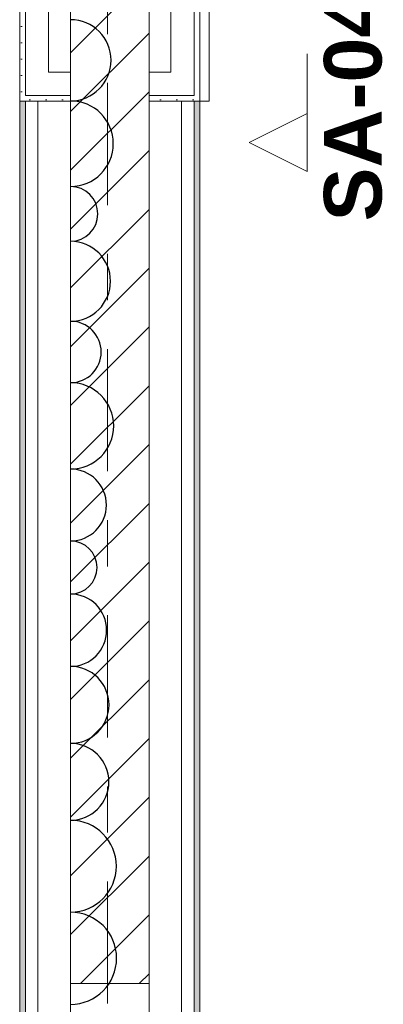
# Model space of a CAD drawing. Header units: metres. Extents: x -3.6 to 84.5, y -11 to 16.8.
# Tile 168 of 256: x 25.54 to 26.327, y 10.735 to 12.866. Entities that reach past the tile are written whole.
import ezdxf

# ---------------------------------------------------------------- set-up
doc = ezdxf.new("R2010")
doc.units = ezdxf.units.M
doc.header["$MEASUREMENT"] = 0
for name, pattern in [('Schnittlinie', [0.3, 0.15, -0.075, 0, -0.075]), ('Strichlinie doppelt', [0.546806, 0.264583, -0.105833, 0.070556, -0.105833]), ('Wipeout_Contour', [1, 0, -1])]:
    doc.linetypes.add(name, pattern=pattern)
for name, color, linetype in [('203 - Marker.Schnitt - Ausbaudetail SA', 7, 'Continuous'), ('209 - Marker.Änderung', 7, 'Continuous'), ('451 - Universal.Achsen Raster', 7, 'Continuous'), ('605 - Struktur.Wand Innen', 7, 'Continuous'), ('Neubau_605 - Struktur.Wand Innen', 7, 'Continuous'), ('Neubau_606 - Struktur.Wand Innen Ausbau', 7, 'Continuous'), ('Neubau_653 - Abdeckung.TB Verkofferung', 7, 'Continuous')]:
    doc.layers.add(name, color=color, linetype=linetype)
doc.styles.add('ERSTELLTER_STIL_1', font='txt')
pattern_1 = [(45, (0, 0), (-0.01767767, 0.01767767), [0, -0.025])]

msp = doc.modelspace()

# ---------------------------------------------------------------- hatches: boundary and pattern name
at = {"layer": 'Neubau_606 - Struktur.Wand Innen Ausbau', "linetype": 'Continuous', "lineweight": 0, "true_color": 0x000000}
h = msp.add_hatch(dxfattribs=at)
h.set_pattern_fill('Gips_0001', color=18, style=0, pattern_type=2)
h.set_pattern_definition(pattern_1)
h.paths.add_polyline_path([(25.5525, 12.7025), (25.5525, 13.445), (25.54, 13.445), (25.54, 12.7025)])
h = msp.add_hatch(dxfattribs=at)
h.set_pattern_fill('Gips_0001', color=18, style=0, pattern_type=2)
h.set_pattern_definition(pattern_1)
h.paths.add_polyline_path([(25.93, 12.7025), (25.93, 13.445), (25.9175, 13.445), (25.9175, 12.7025)])
h = msp.add_hatch(dxfattribs=at)
h.set_pattern_fill('Gips_0001', color=18, style=0, pattern_type=2)
h.set_pattern_definition(pattern_1)
h.paths.add_polyline_path([(25.5525, 12.7025), (25.54, 12.69), (25.5525, 12.69)])
h = msp.add_hatch(dxfattribs=at)
h.set_pattern_fill('Gips_0001', color=18, style=0, pattern_type=2)
h.set_pattern_definition(pattern_1)
h.paths.add_polyline_path([(25.54, 12.7025), (25.54, 12.69), (25.5525, 12.7025)])
h = msp.add_hatch(dxfattribs=at)
h.set_pattern_fill('Gips_0001', color=18, style=0, pattern_type=2)
h.set_pattern_definition(pattern_1)
h.paths.add_polyline_path([(25.9175, 12.69), (25.93, 12.69), (25.9175, 12.7025)])
h = msp.add_hatch(dxfattribs=at)
h.set_pattern_fill('Gips_0001', color=18, style=0, pattern_type=2)
h.set_pattern_definition(pattern_1)
h.paths.add_polyline_path([(25.9175, 12.7025), (25.93, 12.69), (25.93, 12.7025)])
at = {"layer": 'Neubau_653 - Abdeckung.TB Verkofferung', "linetype": 'Continuous', "lineweight": 0, "true_color": 0x000000}
h = msp.add_hatch(dxfattribs=at)
h.set_pattern_fill('Gips_0001', color=18, style=0, pattern_type=2)
h.set_pattern_definition(pattern_1)
h.paths.add_polyline_path([(25.5525, 8.6495), (25.5525, 12.69), (25.54, 12.69), (25.54, 8.6495)])
h = msp.add_hatch(dxfattribs=at)
h.set_pattern_fill('Gips_0001', color=18, style=0, pattern_type=2)
h.set_pattern_definition(pattern_1)
h.paths.add_polyline_path([(25.93, 8.6495), (25.93, 12.69), (25.9175, 12.69), (25.9175, 8.6495)])

# ---------------------------------------------------------------- linework, layer by layer
at = {"layer": '203 - Marker.Schnitt - Ausbaudetail SA', "color": 7, "linetype": 'Schnittlinie', "lineweight": 13}
msp.add_line((26.1622, 14.1425), (26.1622, 12.663), dxfattribs=at)
at = {"layer": 'Neubau_605 - Struktur.Wand Innen', "color": 1, "linetype": 'Continuous', "lineweight": 13, "flags": 128}
for points in [[(25.93, 13.445), (25.93, 12.69)], [(25.95, 12.69), (25.95, 13.425)], [(25.93, 12.69), (25.95, 12.69)]]:
    msp.add_lwpolyline(points, dxfattribs=at)
at = {"layer": 'Neubau_606 - Struktur.Wand Innen Ausbau', "color": 1, "linetype": 'Continuous', "lineweight": 5}
for p, q in [((25.5525, 13.445), (25.5525, 12.7525)), ((25.9175, 12.7525), (25.9175, 13.445)), ((25.5525, 12.7525), (25.5525, 12.7025)), ((25.9175, 12.7025), (25.9175, 12.7525)), ((25.5525, 12.7025), (25.6025, 12.7025)), ((25.5525, 12.7025), (25.6025, 12.7025)), ((25.8675, 12.7025), (25.9175, 12.7025)), ((25.8675, 12.7025), (25.9175, 12.7025))]:
    msp.add_line(p, q, dxfattribs=at)
at = {"layer": 'Neubau_606 - Struktur.Wand Innen Ausbau', "color": 1, "linetype": 'Continuous', "lineweight": 5, "flags": 128}
for points in [[(25.54, 13.445), (25.54, 12.69)], [(25.93, 12.69), (25.93, 13.445)], [(25.6025, 12.7525), (25.6025, 12.99)], [(25.8675, 12.99), (25.8675, 12.7525)], [(25.54, 12.69), (25.5525, 12.69)], [(25.93, 12.69), (25.9175, 12.69)]]:
    msp.add_lwpolyline(points, dxfattribs=at)
at = {"layer": 'Neubau_653 - Abdeckung.TB Verkofferung', "color": 1, "linetype": 'Continuous', "lineweight": 9}
for p, q in [((25.54, 8.6495), (25.54, 12.69)), ((25.93, 8.6495), (25.93, 12.69))]:
    msp.add_line(p, q, dxfattribs=at)
at = {"layer": 'Neubau_653 - Abdeckung.TB Verkofferung', "color": 1, "linetype": 'Continuous', "lineweight": 5}
for p, q in [((25.54, 12.69), (25.54, 8.6495)), ((25.5525, 12.69), (25.5525, 8.6495)), ((25.5795, 12.69), (25.5795, 8.6495)), ((25.8905, 12.69), (25.8905, 8.6495)), ((25.9175, 12.69), (25.9175, 8.6495)), ((25.93, 12.69), (25.93, 8.6495))]:
    msp.add_line(p, q, dxfattribs=at)
at = {"layer": 'Neubau_653 - Abdeckung.TB Verkofferung', "color": 1, "linetype": 'Continuous', "lineweight": 5, "flags": 128}
for points in [[(25.5795, 12.69), (25.5525, 12.69), (25.54, 12.69)], [(25.93, 12.69), (25.9175, 12.69), (25.8905, 12.69)]]:
    msp.add_lwpolyline(points, dxfattribs=at)

# ---------------------------------------------------------------- texts
at = {"layer": '203 - Marker.Schnitt - Ausbaudetail SA', "color": 7, "lineweight": 13, "insert": (26.3255, 12.9246), "char_height": 0.125, "attachment_point": 9, "rotation": 90, "style": 'ERSTELLTER_STIL_1'}
msp.add_mtext('\\A1;{\\pqr;\\pt0;\\fArial|b1|i0|c0|p38;SA-04}', dxfattribs=at)

# ---------------------------------------------------------------- wipeouts: each hides what was drawn before it
at = {"color": 254, "linetype": 'Wipeout_Contour', "lineweight": 0, "ltscale": 113.453163}
msp.add_wipeout([(25.65, 13), (25.65, 10.78), (25.82, 10.78), (25.82, 13)], dxfattribs=at).dxf.layer = '605 - Struktur.Wand Innen'

# ---------------------------------------------------------------- next in the draw order: hatches: boundary and pattern name
at = {"layer": '605 - Struktur.Wand Innen', "linetype": 'Continuous', "lineweight": 0, "true_color": 0x000000}
h = msp.add_hatch(dxfattribs=at)
h.set_pattern_fill('MW_Ziegel_0001', color=18, style=0, pattern_type=2)
h.set_pattern_definition([(45, (0, 0), (-0.0636396, 0.0636396), [])])
h.paths.add_polyline_path([(25.65, 13), (25.65, 10.78), (25.82, 10.78), (25.82, 13)])
at = {"layer": 'Neubau_606 - Struktur.Wand Innen Ausbau', "linetype": 'Continuous', "lineweight": 0, "true_color": 0x000000}
h = msp.add_hatch(dxfattribs=at)
h.set_pattern_fill('Gips_0001', color=18, style=0, pattern_type=2)
h.set_pattern_definition(pattern_1)
h.paths.add_polyline_path([(25.5525, 12.69), (25.65, 12.69), (25.65, 12.7025), (25.5525, 12.7025)])
h = msp.add_hatch(dxfattribs=at)
h.set_pattern_fill('Gips_0001', color=18, style=0, pattern_type=2)
h.set_pattern_definition(pattern_1)
h.paths.add_polyline_path([(25.9175, 12.7025), (25.82, 12.7025), (25.82, 12.69), (25.9175, 12.69)])

# ---------------------------------------------------------------- next in the draw order: linework, layer by layer
at = {"layer": '209 - Marker.Änderung', "color": 1, "linetype": 'Continuous', "lineweight": 25}
for centre, radius in [((25.65, 12.7785), 0.0879), ((25.65, 12.5979), 0.0927), ((25.65, 12.446), 0.0593), ((25.65, 12.3001), 0.0866), ((25.65, 12.147), 0.0665), ((25.65, 11.987), 0.0935), ((25.65, 11.8157), 0.0778), ((25.65, 11.6804), 0.0575), ((25.65, 11.5446), 0.0783), ((25.65, 11.383), 0.0834), ((25.65, 11.2164), 0.0832), ((25.65, 11.0337), 0.0994), ((25.65, 10.8345), 0.0998)]:
    msp.add_arc(centre, radius, 270, 90, dxfattribs=at)
at = {"layer": '451 - Universal.Achsen Raster', "color": 160, "linetype": 'Strichlinie doppelt', "lineweight": 9, "true_color": 0x3232ff}
msp.add_line((25.73, -10.585), (25.73, 16.355), dxfattribs=at)
at = {"layer": '605 - Struktur.Wand Innen', "color": 7, "linetype": 'Continuous', "lineweight": 18}
msp.add_line((25.65, 10.78), (25.82, 10.78), dxfattribs=at)
at = {"layer": '605 - Struktur.Wand Innen', "color": 7, "linetype": 'Continuous', "lineweight": 13}
for p, q in [((25.65, 10.78), (25.65, 9.77)), ((25.82, 9.77), (25.82, 10.78))]:
    msp.add_line(p, q, dxfattribs=at)
at = {"layer": '605 - Struktur.Wand Innen', "color": 7, "linetype": 'Continuous', "lineweight": 18, "flags": 128}
for points in [[(25.65, 13), (25.65, 10.78)], [(25.82, 10.78), (25.82, 13)]]:
    msp.add_lwpolyline(points, dxfattribs=at)
at = {"layer": 'Neubau_606 - Struktur.Wand Innen Ausbau', "color": 1, "linetype": 'Continuous', "lineweight": 5}
for p, q in [((25.82, 12.7525), (25.82, 12.7025)), ((25.6025, 12.7025), (25.65, 12.7025)), ((25.82, 12.7025), (25.82, 12.69)), ((25.82, 12.7025), (25.8675, 12.7025))]:
    msp.add_line(p, q, dxfattribs=at)
at = {"layer": 'Neubau_606 - Struktur.Wand Innen Ausbau', "color": 1, "linetype": 'Continuous', "lineweight": 5, "flags": 128}
for points in [[(25.65, 12.7525), (25.6025, 12.7525)], [(25.65, 12.7025), (25.65, 12.7525)], [(25.8675, 12.7525), (25.82, 12.7525)], [(25.5525, 12.69), (25.65, 12.69)], [(25.65, 12.69), (25.65, 12.7025)], [(25.82, 12.69), (25.9175, 12.69)]]:
    msp.add_lwpolyline(points, dxfattribs=at)
at = {"layer": 'Neubau_653 - Abdeckung.TB Verkofferung', "color": 1, "linetype": 'Continuous', "lineweight": 9}
for p, q in [((25.65, 12.69), (25.54, 12.69)), ((25.65, 8.6495), (25.65, 12.69)), ((25.82, 8.6495), (25.82, 12.69)), ((25.93, 12.69), (25.82, 12.69))]:
    msp.add_line(p, q, dxfattribs=at)

# ---------------------------------------------------------------- next in the draw order: wipeouts: each hides what was drawn before it
at = {"color": 254, "linetype": 'Wipeout_Contour', "lineweight": 0, "ltscale": 86.559807}
msp.add_wipeout([(26.1622, 12.538), (26.1622, 12.663), (26.0372, 12.6005)], dxfattribs=at).dxf.layer = '203 - Marker.Schnitt - Ausbaudetail SA'

# ---------------------------------------------------------------- next in the draw order: linework, layer by layer
at = {"layer": '203 - Marker.Schnitt - Ausbaudetail SA', "color": 7, "linetype": 'Continuous', "lineweight": 13, "flags": 128}
msp.add_lwpolyline([(26.1622, 12.538), (26.1622, 12.663), (26.0372, 12.6005)], close=True, dxfattribs=at)

doc.saveas('drawing.dxf')
